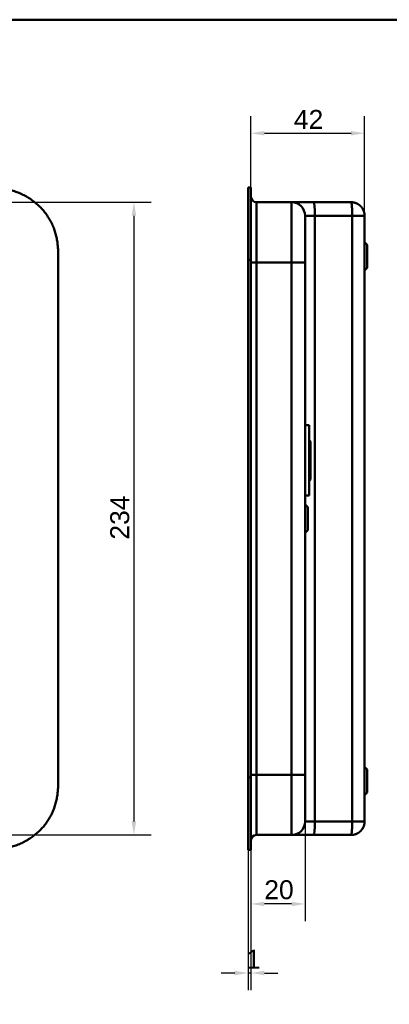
# Model space of a CAD drawing. Header units: millimetres. Extents: x 20 to 833, y 20 to 574.
# Tile 8 of 13: x 292 to 429, y 210 to 574. Entities that reach past the tile are written whole.
import ezdxf

# ---------------------------------------------------------------- set-up
doc = ezdxf.new("R2010")
doc.units = ezdxf.units.MM
doc.header["$LTSCALE"] = 2
for name, color, linetype, lineweight in [('Bemaßungen(DIN)', 7, 'Continuous', 25), ('Sichtbare Kanten(DIN)', 7, 'Continuous', 50), ('Sichtbare tangentiale Kanten(DIN)', 7, 'Continuous', 50), ('Skizziergeometrie(DIN)', 7, 'Continuous', 50)]:
    doc.layers.add(name, color=color, linetype=linetype, lineweight=lineweight)
doc.styles.add('STANDARD-DIN~0', font='arial.ttf')
doc.dimstyles.new('CAD-LAN', dxfattribs={"dimscale": 2, "dimtxt": 3.5, "dimasz": 2.5, "dimexe": 3.175, "dimexo": 0, "dimgap": 0.8, "dimtad": 1, "dimrnd": 1e-08, "dimtxsty": 'STANDARD-DIN~0', "dimcen": 0.09, "dimdle": 10, "dimclrd": 250, "dimclre": 250, "dimclrt": 250, "dimadec": 0, "dimazin": 2, "dimtfac": 1, "dimtmove": 0, "dimatfit": 3, "dimfxl": 1, "dimtolj": 1, "dimtzin": 0, "dimlwd": 25, "dimlwe": 25, "dimarcsym": 0})

# ---------------------------------------------------------------- blocks, each defined once
blk = doc.blocks.new('Ränder Standardrahmen')
at = {"layer": 'Skizziergeometrie(DIN)', "flags": 128}
blk.add_lwpolyline([(10, 10), (10, 287), (410, 287), (410, 10), (10, 10)], dxfattribs=at)
blk = doc.blocks.new('*D13')
at = {"layer": 'Bemaßungen(DIN)', "color": 250, "linetype": 'Continuous', "lineweight": 25, "true_color": 0x3f3f3f, "transparency": 16777216}
for p, q in [((266.67, 506.5), (341.02, 506.5)), ((334.67, 501.5), (334.67, 277.5)), ((266.67, 272.5), (341.02, 272.5))]:
    blk.add_line(p, q, dxfattribs=at)
at = {"layer": 'Bemaßungen(DIN)', "color": 250, "linetype": 'Continuous', "true_color": 0x3f3f3f, "transparency": 16777216}
for points in [[(333.84, 501.5), (335.51, 501.5), (334.67, 506.5)], [(333.84, 277.5), (335.51, 277.5), (334.67, 272.5)]]:
    blk.add_solid(points, dxfattribs=at)
at = {"layer": 'Defpoints', "color": 0, "linetype": 'Continuous', "transparency": 16777216}
for p in [(266.67, 506.5), (266.67, 272.5), (334.67, 272.5)]:
    blk.add_point(p, dxfattribs=at)
at = {"layer": 'Bemaßungen(DIN)', "color": 250, "linetype": 'Continuous', "lineweight": 25, "true_color": 0x3f3f3f, "transparency": 16777216, "insert": (325.92, 381.72), "char_height": 7, "attachment_point": 1, "rotation": 90, "style": 'STANDARD-DIN~0'}
blk.add_mtext('\\A1;234', dxfattribs=at)
blk = doc.blocks.new('*D20')
at = {"layer": 'Bemaßungen(DIN)', "color": 250, "linetype": 'Continuous', "lineweight": 25, "true_color": 0x3f3f3f, "transparency": 16777216}
for p, q in [((377.9, 512), (377.9, 538.35)), ((419.93, 501.5), (419.93, 538.35)), ((382.9, 532), (414.93, 532))]:
    blk.add_line(p, q, dxfattribs=at)
at = {"layer": 'Bemaßungen(DIN)', "color": 250, "linetype": 'Continuous', "true_color": 0x3f3f3f, "transparency": 16777216}
for points in [[(382.9, 532.83), (382.9, 531.17), (377.9, 532)], [(414.93, 532.83), (414.93, 531.17), (419.93, 532)]]:
    blk.add_solid(points, dxfattribs=at)
at = {"layer": 'Defpoints', "color": 0, "linetype": 'Continuous', "transparency": 16777216}
for p in [(419.93, 532), (377.9, 512), (419.93, 501.5)]:
    blk.add_point(p, dxfattribs=at)
at = {"layer": 'Bemaßungen(DIN)', "color": 250, "linetype": 'Continuous', "lineweight": 25, "true_color": 0x3f3f3f, "transparency": 16777216, "insert": (393.8, 540.63), "char_height": 7, "attachment_point": 1, "style": 'STANDARD-DIN~0'}
blk.add_mtext('\\A1;42', dxfattribs=at)
blk = doc.blocks.new('*D21')
at = {"layer": 'Bemaßungen(DIN)', "color": 250, "linetype": 'Continuous', "lineweight": 25, "true_color": 0x3f3f3f, "transparency": 16777216}
for p, q in [((397.93, 277.5), (397.93, 240.65)), ((377.9, 267), (377.9, 240.65)), ((392.93, 247), (382.9, 247))]:
    blk.add_line(p, q, dxfattribs=at)
at = {"layer": 'Bemaßungen(DIN)', "color": 250, "linetype": 'Continuous', "true_color": 0x3f3f3f, "transparency": 16777216}
for points in [[(382.9, 247.83), (382.9, 246.17), (377.9, 247)], [(392.93, 247.83), (392.93, 246.17), (397.93, 247)]]:
    blk.add_solid(points, dxfattribs=at)
at = {"layer": 'Defpoints', "color": 0, "linetype": 'Continuous', "transparency": 16777216}
for p in [(397.93, 277.5), (377.9, 267), (377.9, 247)]:
    blk.add_point(p, dxfattribs=at)
at = {"layer": 'Bemaßungen(DIN)', "color": 250, "linetype": 'Continuous', "lineweight": 25, "true_color": 0x3f3f3f, "transparency": 16777216, "insert": (382.86, 255.75), "char_height": 7, "attachment_point": 1, "style": 'STANDARD-DIN~0'}
blk.add_mtext('\\A1;20', dxfattribs=at)
blk = doc.blocks.new('*D22')
at = {"layer": 'Bemaßungen(DIN)', "color": 250, "linetype": 'Continuous', "lineweight": 25, "true_color": 0x3f3f3f, "transparency": 16777216}
for p, q in [((376.93, 267), (376.93, 215.1)), ((377.9, 267), (377.9, 215.1)), ((371.93, 221.45), (366.93, 221.45)), ((377.9, 221.45), (376.93, 221.45)), ((382.9, 221.45), (387.9, 221.45))]:
    blk.add_line(p, q, dxfattribs=at)
at = {"layer": 'Bemaßungen(DIN)', "color": 250, "linetype": 'Continuous', "true_color": 0x3f3f3f, "transparency": 16777216}
for points in [[(371.93, 222.28), (371.93, 220.61), (376.93, 221.45)], [(382.9, 222.28), (382.9, 220.61), (377.9, 221.45)]]:
    blk.add_solid(points, dxfattribs=at)
at = {"layer": 'Defpoints', "color": 0, "linetype": 'Continuous', "transparency": 16777216}
for p in [(376.93, 267), (377.9, 267), (376.93, 221.45)]:
    blk.add_point(p, dxfattribs=at)
at = {"layer": 'Bemaßungen(DIN)', "color": 250, "linetype": 'Continuous', "lineweight": 25, "true_color": 0x3f3f3f, "transparency": 16777216, "insert": (376.13, 230.08), "char_height": 7, "attachment_point": 1, "style": 'STANDARD-DIN~0'}
blk.add_mtext('\\A1;1', dxfattribs=at)

msp = doc.modelspace()

# ---------------------------------------------------------------- linework, layer by layer
at = {"layer": 'Sichtbare Kanten(DIN)'}
for p, q in [((376.932, 485.217), (376.932, 512.001)), ((376.932, 512.001), (377.902, 512.001)), ((377.902, 512.001), (377.902, 485.217)), ((377.932, 511.001), (377.902, 511.001)), ((377.932, 511.001), (377.932, 485.217)), ((379.932, 506.501), (392.932, 506.501)), ((392.932, 506.501), (401.166, 506.501)), ((401.166, 506.501), (414.932, 506.501)), ((419.932, 277.501), (419.932, 501.501)), ((420.932, 490.751), (419.932, 491.751)), ((420.932, 490.751), (420.932, 482.251)), ((306.711, 293.786), (306.711, 485.258)), ((376.932, 293.786), (376.932, 485.217)), ((377.902, 485.217), (377.902, 293.786)), ((377.932, 485.217), (377.932, 293.786)), ((397.932, 294.786), (397.932, 484.217)), ((420.932, 482.251), (419.932, 481.251)), ((399.432, 424.001), (397.932, 424.001)), ((399.432, 398.001), (399.432, 424.001)), ((399.932, 418.001), (399.432, 418.501)), ((399.932, 404.001), (399.932, 418.001)), ((399.932, 404.001), (399.432, 403.501)), ((399.432, 398.001), (397.932, 398.001)), ((398.932, 393.751), (397.932, 394.751)), ((398.932, 393.751), (398.932, 385.251)), ((398.932, 385.251), (397.932, 384.251)), ((420.932, 296.751), (419.932, 297.751)), ((420.932, 296.751), (420.932, 288.251)), ((376.932, 267.001), (376.932, 293.786)), ((377.902, 293.786), (377.902, 267.001)), ((377.932, 293.786), (377.932, 268.001)), ((420.932, 288.251), (419.932, 287.251)), ((379.932, 272.501), (392.932, 272.501)), ((392.932, 272.501), (401.166, 272.501)), ((401.166, 272.501), (414.932, 272.501)), ((376.932, 267.001), (376.932, 267.001)), ((376.932, 267.001), (377.902, 267.001)), ((376.932, 267.001), (377.902, 267.001)), ((377.902, 268.001), (377.932, 268.001))]:
    msp.add_line(p, q, dxfattribs=at)
for points, knots in [([(306.711, 485.3), (306.711, 485.84), (306.71, 486.956), (306.675, 488.377), (306.593, 489.837), (306.482, 491.014), (306.273, 492.488), (306.045, 493.667), (305.674, 495.133), (305.307, 496.297), (304.754, 497.73), (304.238, 498.857), (303.499, 500.23), (302.835, 501.296), (301.916, 502.581), (301.112, 503.567), (300.028, 504.737), (299.099, 505.621), (297.871, 506.653), (296.837, 507.417), (295.49, 508.292), (294.373, 508.924), (292.935, 509.627), (291.757, 510.119), (290.258, 510.646), (289.042, 510.998), (287.51, 511.353), (286.278, 511.573), (284.738, 511.775), (283.509, 511.883), (281.982, 511.965), (280.655, 511.996), (279.643, 512.001), (279.232, 512.001)], [-0.99797722, -0.99797722, -0.99797722, -0.99797722, -0.95833335, -0.91666671, -0.89583339, -0.85416674, -0.83333342, -0.79166678, -0.77083345, -0.72916681, -0.70833349, -0.66666684, -0.64583352, -0.60416687, -0.58333355, -0.54166691, -0.52083358, -0.47916694, -0.45833362, -0.41666697, -0.39583365, -0.354167, -0.33333368, -0.29166704, -0.27083371, -0.22916707, -0.20833375, -0.1666671, -0.14583378, -0.10416714, -0.08333381, -0.04166717, -0.01304212, -0.01304212, -0.01304212, -0.01304212]), ([(397.932, 484.217), (397.932, 484.458), (397.932, 484.698), (397.932, 484.939), (397.932, 485.087), (397.932, 485.234), (397.932, 485.382), (397.932, 485.456), (397.932, 485.529), (397.932, 485.603), (397.932, 485.677), (397.932, 485.751), (397.932, 485.824), (397.932, 485.898), (397.932, 485.972), (397.932, 486.046), (397.932, 486.358), (397.932, 486.671), (397.932, 486.991), (397.932, 487.303), (397.932, 487.604), (397.932, 487.915), (397.932, 487.923), (397.932, 487.93), (397.932, 487.938), (397.932, 488.563), (397.932, 489.165), (397.932, 489.763), (397.932, 489.771), (397.932, 489.78), (397.932, 489.788), (397.932, 490.383), (397.932, 490.974), (397.932, 491.553), (397.932, 491.557), (397.932, 491.562), (397.932, 491.566), (397.932, 492.146), (397.932, 492.719), (397.932, 493.271), (397.932, 493.823), (397.932, 494.362), (397.932, 494.875), (397.932, 495.39), (397.932, 495.884), (397.932, 496.347), (397.932, 496.813), (397.932, 497.254), (397.932, 497.659), (397.932, 498.066), (397.932, 498.443), (397.932, 498.783), (397.932, 499.125), (397.932, 499.434), (397.932, 499.706), (397.932, 499.978), (397.932, 500.217), (397.932, 500.419), (397.932, 500.42), (397.932, 500.421), (397.932, 500.423), (397.932, 500.623), (397.932, 500.791), (397.932, 500.927), (397.932, 500.929), (397.932, 500.93), (397.932, 500.931), (397.932, 501.065), (397.932, 501.17), (397.932, 501.25), (397.932, 501.251), (397.932, 501.252), (397.932, 501.253), (397.932, 501.332), (397.932, 501.387), (397.932, 501.425), (397.932, 501.425), (397.932, 501.425), (397.932, 501.426), (397.932, 501.445), (397.932, 501.458), (397.932, 501.469), (397.932, 501.48), (397.932, 501.487), (397.932, 501.492), (397.932, 501.5), (397.932, 501.501), (397.932, 501.501)], [25.7770823, 25.7770823, 25.7770823, 25.7770823, 25.849294, 25.849294, 25.849294, 25.8935657, 25.8935657, 25.8935657, 25.9157016, 25.9157016, 25.9157016, 25.9378374, 25.9378374, 25.9378374, 25.9599655, 25.9599655, 25.9599655, 26.0535869, 26.0535869, 26.0535869, 26.1450369, 26.1450369, 26.1450369, 26.1472006, 26.1472006, 26.1472006, 26.3307735, 26.3307735, 26.3307735, 26.3334135, 26.3334135, 26.3334135, 26.51606, 26.51606, 26.51606, 26.517402, 26.517402, 26.517402, 26.7003585, 26.7003585, 26.7003585, 26.8833778, 26.8833778, 26.8833778, 27.0671072, 27.0671072, 27.0671072, 27.2517301, 27.2517301, 27.2517301, 27.4368267, 27.4368267, 27.4368267, 27.6224172, 27.6224172, 27.6224172, 27.808465, 27.808465, 27.808465, 27.8095391, 27.8095391, 27.8095391, 27.994055, 27.994055, 27.994055, 27.9956707, 27.9956707, 27.9956707, 28.1782318, 28.1782318, 28.1782318, 28.1809444, 28.1809444, 28.1809444, 28.3622733, 28.3622733, 28.3622733, 28.3643726, 28.3643726, 28.3643726, 28.4545574, 28.4545574, 28.4545574, 28.5472062, 28.5472062, 28.5472062, 28.7073524, 28.7073524, 28.7073524, 28.7073524]), ([(278.672, 267.001), (279.267, 267.001), (280.465, 267.002), (281.982, 267.038), (283.509, 267.119), (284.738, 267.227), (286.278, 267.43), (287.51, 267.649), (289.042, 268.005), (290.258, 268.357), (291.757, 268.883), (292.935, 269.375), (294.373, 270.079), (295.49, 270.711), (296.837, 271.585), (297.871, 272.35), (299.099, 273.382), (300.028, 274.266), (301.112, 275.436), (301.916, 276.421), (302.835, 277.706), (303.499, 278.773), (304.238, 280.146), (304.754, 281.273), (305.306, 282.706), (305.674, 283.87), (306.045, 285.336), (306.273, 286.515), (306.482, 287.989), (306.593, 289.165), (306.675, 290.626), (306.711, 292.075), (306.711, 293.218), (306.711, 293.786)], [-0.99999768, -0.99999768, -0.99999768, -0.99999768, -0.95833111, -0.91666454, -0.89583125, -0.85416468, -0.8333314, -0.79166483, -0.77083154, -0.72916497, -0.70833169, -0.66666512, -0.64583183, -0.60416526, -0.58333198, -0.54166541, -0.52083212, -0.47916555, -0.45833227, -0.4166657, -0.39583241, -0.35416584, -0.33333256, -0.29166599, -0.2708327, -0.22916613, -0.20833285, -0.16666628, -0.14583299, -0.10416642, -0.08333314, -0.04166657, -0.00000215, -0.00000215, -0.00000215, -0.00000215]), ([(397.932, 277.501), (397.932, 277.501), (397.932, 277.501), (397.932, 277.502), (397.932, 277.502), (397.932, 277.502), (397.932, 277.503), (397.932, 277.503), (397.932, 277.503), (397.932, 277.504), (397.932, 277.505), (397.932, 277.506), (397.932, 277.508), (397.932, 277.509), (397.932, 277.51), (397.932, 277.511), (397.932, 277.513), (397.932, 277.516), (397.932, 277.52), (397.932, 277.522), (397.932, 277.524), (397.932, 277.526), (397.932, 277.528), (397.932, 277.531), (397.932, 277.534), (397.932, 277.545), (397.932, 277.558), (397.932, 277.577), (397.932, 277.577), (397.932, 277.578), (397.932, 277.578), (397.932, 277.616), (397.932, 277.671), (397.932, 277.749), (397.932, 277.751), (397.932, 277.752), (397.932, 277.753), (397.932, 277.833), (397.932, 277.937), (397.932, 278.072), (397.932, 278.073), (397.932, 278.074), (397.932, 278.075), (397.932, 278.212), (397.932, 278.38), (397.932, 278.58), (397.932, 278.581), (397.932, 278.582), (397.932, 278.584), (397.932, 278.786), (397.932, 279.025), (397.932, 279.297), (397.932, 279.569), (397.932, 279.878), (397.932, 280.219), (397.932, 280.56), (397.932, 280.937), (397.932, 281.343), (397.932, 281.749), (397.932, 282.19), (397.932, 282.655), (397.932, 283.119), (397.932, 283.613), (397.932, 284.128), (397.932, 284.64), (397.932, 285.18), (397.932, 285.732), (397.932, 286.284), (397.932, 286.857), (397.932, 287.437), (397.932, 287.441), (397.932, 287.445), (397.932, 287.449), (397.932, 288.028), (397.932, 288.62), (397.932, 289.214), (397.932, 289.223), (397.932, 289.231), (397.932, 289.24), (397.932, 289.837), (397.932, 290.439), (397.932, 291.065), (397.932, 291.072), (397.932, 291.08), (397.932, 291.087), (397.932, 291.398), (397.932, 291.7), (397.932, 292.009), (397.932, 292.326), (397.932, 292.642), (397.932, 292.957), (397.932, 293.568), (397.932, 294.178), (397.932, 294.786)], [3.8795396, 3.8795396, 3.8795396, 3.8795396, 3.9500796, 3.9500796, 3.9500796, 3.9729083, 3.9729083, 3.9729083, 3.9957369, 3.9957369, 3.9957369, 4.0413942, 4.0413942, 4.0413942, 4.0642228, 4.0642228, 4.0642228, 4.1103649, 4.1103649, 4.1103649, 4.1334359, 4.1334359, 4.1334359, 4.1565069, 4.1565069, 4.1565069, 4.2466916, 4.2466916, 4.2466916, 4.2487909, 4.2487909, 4.2487909, 4.4301197, 4.4301197, 4.4301197, 4.4328324, 4.4328324, 4.4328324, 4.6153934, 4.6153934, 4.6153934, 4.6170091, 4.6170091, 4.6170091, 4.8015249, 4.8015249, 4.8015249, 4.802599, 4.802599, 4.802599, 4.9886467, 4.9886467, 4.9886467, 5.1742372, 5.1742372, 5.1742372, 5.3593337, 5.3593337, 5.3593337, 5.5439566, 5.5439566, 5.5439566, 5.7276859, 5.7276859, 5.7276859, 5.9107052, 5.9107052, 5.9107052, 6.0936617, 6.0936617, 6.0936617, 6.0950038, 6.0950038, 6.0950038, 6.2776503, 6.2776503, 6.2776503, 6.2802935, 6.2802935, 6.2802935, 6.4638632, 6.4638632, 6.4638632, 6.4660269, 6.4660269, 6.4660269, 6.5574768, 6.5574768, 6.5574768, 6.6515247, 6.6515247, 6.6515247, 6.8339614, 6.8339614, 6.8339614, 6.8339614])]:
    msp.add_open_spline(points, degree=3, knots=knots, dxfattribs=at)
for points, degree in [([(379.932, 506.501), (378.828, 506.501), (377.932, 507.397), (377.932, 508.501)], 3), ([(392.932, 506.501), (395.694, 506.501), (397.932, 504.263), (397.932, 501.501)], 3), ([(414.932, 506.501), (415.036, 506.501), (415.242, 506.496), (415.547, 506.473), (415.944, 506.412), (416.424, 506.288), (416.884, 506.119), (417.322, 505.908), (417.735, 505.657), (418.12, 505.368), (418.476, 505.045), (418.799, 504.689), (419.088, 504.304), (419.339, 503.891), (419.55, 503.453), (419.719, 502.993), (419.843, 502.513), (419.904, 502.116), (419.927, 501.811), (419.932, 501.605), (419.932, 501.501)], 5), ([(392.932, 272.501), (395.694, 272.501), (397.932, 274.74), (397.932, 277.501)], 3), ([(419.932, 277.501), (419.932, 277.398), (419.927, 277.192), (419.904, 276.887), (419.843, 276.489), (419.719, 276.01), (419.55, 275.55), (419.339, 275.112), (419.088, 274.699), (418.799, 274.313), (418.476, 273.958), (418.12, 273.634), (417.735, 273.346), (417.322, 273.095), (416.884, 272.884), (416.424, 272.715), (415.944, 272.591), (415.547, 272.53), (415.242, 272.507), (415.036, 272.501), (414.932, 272.501)], 5), ([(379.932, 272.501), (378.828, 272.501), (377.933, 271.606), (377.932, 270.502)], 3)]:
    msp.add_open_spline(points, degree=degree, dxfattribs=at)
at = {"layer": 'Sichtbare tangentiale Kanten(DIN)'}
for p, q in [((379.932, 506.501), (379.932, 484.217)), ((392.932, 484.217), (392.932, 506.501)), ((401.592, 501.501), (415.358, 501.501)), ((401.592, 277.501), (401.592, 501.501)), ((415.358, 501.501), (415.358, 277.501)), ((376.932, 485.217), (377.902, 485.217)), ((377.902, 485.217), (377.932, 485.217)), ((392.932, 484.217), (379.932, 484.217)), ((379.932, 484.217), (379.932, 294.786)), ((392.932, 294.786), (392.932, 484.217)), ((376.932, 293.786), (377.902, 293.786)), ((377.902, 293.786), (377.932, 293.786)), ((379.932, 294.786), (379.932, 294.786)), ((379.932, 294.786), (392.932, 294.786)), ((379.932, 294.786), (379.932, 272.501)), ((392.932, 272.501), (392.932, 294.786)), ((415.358, 277.501), (401.592, 277.501))]:
    msp.add_line(p, q, dxfattribs=at)
for points, degree in [([(401.166, 506.501), (401.401, 506.501), (401.592, 504.263), (401.592, 501.501)], 3), ([(415.358, 501.501), (415.358, 501.605), (415.358, 501.811), (415.356, 502.116), (415.35, 502.513), (415.34, 502.993), (415.326, 503.453), (415.308, 503.891), (415.286, 504.304), (415.262, 504.689), (415.234, 505.045), (415.204, 505.368), (415.171, 505.657), (415.136, 505.908), (415.099, 506.119), (415.059, 506.288), (415.019, 506.412), (414.985, 506.473), (414.959, 506.496), (414.941, 506.501), (414.932, 506.501)], 5), ([(397.932, 501.501), (397.932, 501.501), (399.522, 501.501), (401.592, 501.501)], 3), ([(419.932, 501.501), (419.932, 501.501), (419.928, 501.501), (419.907, 501.501), (419.853, 501.501), (419.742, 501.501), (419.591, 501.501), (419.402, 501.501), (419.176, 501.501), (418.916, 501.501), (418.623, 501.501), (418.3, 501.501), (417.949, 501.501), (417.571, 501.501), (417.17, 501.501), (416.746, 501.501), (416.302, 501.501), (415.932, 501.501), (415.648, 501.501), (415.455, 501.501), (415.358, 501.501)], 5), ([(379.932, 484.217), (378.828, 484.217), (377.933, 484.217), (377.932, 484.217)], 3), ([(392.932, 484.217), (395.694, 484.217), (397.932, 484.217), (397.932, 484.217)], 3), ([(379.932, 294.786), (378.828, 294.786), (377.932, 294.786), (377.932, 294.786)], 3), ([(392.932, 294.786), (395.694, 294.786), (397.932, 294.786), (397.932, 294.786)], 3), ([(401.592, 277.501), (399.522, 277.501), (397.932, 277.501), (397.932, 277.501)], 3), ([(401.166, 272.501), (401.401, 272.501), (401.592, 274.74), (401.592, 277.501)], 3), ([(414.932, 272.501), (414.941, 272.501), (414.959, 272.507), (414.985, 272.53), (415.019, 272.591), (415.059, 272.715), (415.099, 272.884), (415.136, 273.095), (415.171, 273.346), (415.204, 273.634), (415.234, 273.958), (415.262, 274.313), (415.286, 274.699), (415.308, 275.112), (415.326, 275.55), (415.34, 276.01), (415.35, 276.489), (415.356, 276.887), (415.358, 277.192), (415.358, 277.398), (415.358, 277.501)], 5), ([(415.358, 277.501), (415.455, 277.501), (415.648, 277.501), (415.932, 277.501), (416.302, 277.501), (416.746, 277.501), (417.17, 277.501), (417.571, 277.501), (417.949, 277.501), (418.3, 277.501), (418.623, 277.501), (418.916, 277.501), (419.176, 277.501), (419.402, 277.501), (419.591, 277.501), (419.742, 277.501), (419.853, 277.501), (419.907, 277.501), (419.928, 277.501), (419.932, 277.501), (419.932, 277.501)], 5)]:
    msp.add_open_spline(points, degree=degree, dxfattribs=at)

# ---------------------------------------------------------------- block references
at = {"xscale": 2, "yscale": 2, "zscale": 2}
msp.add_blockref('Ränder Standardrahmen', (0, 0), dxfattribs=at)

# ---------------------------------------------------------------- dimensions: what is measured, and where the dimension line sits
at = {"layer": 'Bemaßungen(DIN)', "color": 250, "linetype": 'Continuous', "lineweight": 25, "true_color": 0x3f3f3f}
for base, p1, p2, angle, override, picture, middle in [((419.932, 532.001), (377.902, 512.001), (419.932, 501.501), 180, {"dimgap": 0.8, "dimdec": 0, "dimtol": 0, "dimlim": 0, "dimtp": 0, "dimtm": 0, "dimtdec": 2, "dimtofl": 0, "dimatfit": 1}, '*D20', (398.917, 532.001)), ((334.673, 272.501), (266.673, 506.501), (266.673, 272.501), 90, {"dimgap": 0.8, "dimdec": 2, "dimtol": 0, "dimlim": 0, "dimtp": 0, "dimtm": 0, "dimtdec": 2, "dimtofl": 0, "dimatfit": 1}, '*D13', (334.673, 389.501)), ((377.902, 247.001), (397.932, 277.501), (377.902, 267.001), 180, {"dimgap": 0.8, "dimdec": 0, "dimtol": 0, "dimlim": 0, "dimtp": 0, "dimtm": 0, "dimtdec": 2, "dimtofl": 0, "dimatfit": 1}, '*D21', (387.917, 247.001)), ((376.932, 221.448), (377.902, 267.001), (376.932, 267.001), 180, {"dimgap": 0.8, "dimdec": 0, "dimtol": 0, "dimlim": 0, "dimtp": 0, "dimtm": 0, "dimtdec": 2, "dimtofl": 1, "dimatfit": 1}, '*D22', (377.417, 221.448))]:
    dim = msp.add_linear_dim(base=base, p1=p1, p2=p2, angle=angle, dimstyle='CAD-LAN', override=override, dxfattribs=at)
    dim.commit()
    dim.dimension.update_dxf_attribs({"geometry": picture, "text_midpoint": middle, "dimtype": 160})

doc.saveas('drawing.dxf')
